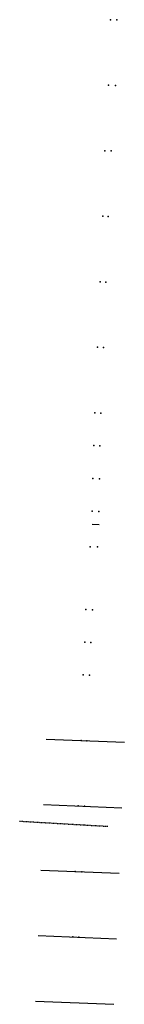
# Model space of a CAD drawing. Header units: feet. Extents: x 2287431 to 2293819, y 268796 to 272174.
# Tile 4 of 5: x 2292614 to 2292694, y 268796 to 269547. Entities that reach past the tile are written whole.
import ezdxf

# ---------------------------------------------------------------- set-up
doc = ezdxf.new("R2010")
doc.units = ezdxf.units.FT
doc.header["$MEASUREMENT"] = 0
doc.linetypes.add('OhDOT_USTN5', pattern=[0.11, 0.055, -0.055])
doc.linetypes.add('OhDOT_USTN7', pattern=[0.221, 0.11, -0.028, 0.055, -0.028])
doc.layers.add('0_Seeding', color=3, linetype='Continuous', plot=False)
for name, color, linetype in [('GE_P_Driveway_CL', 7, 'OhDOT_USTN7'), ('PV_P_Walk', 231, 'Continuous'), ('PV_X_Walk', 120, 'OhDOT_USTN5')]:
    doc.layers.add(name, color=color, linetype=linetype)

msp = doc.modelspace()

# ---------------------------------------------------------------- linework, layer by layer
at = {"layer": '0_Seeding'}
for points in [[(2292633.8, 268998.15), (2292693.75, 268995.71)], [(2292631.77, 268948.19), (2292691.72, 268945.75)], [(2292629.73, 268898.23), (2292689.69, 268895.8)], [(2292627.7, 268848.27), (2292687.66, 268845.84)], [(2292625.67, 268798.31), (2292685.63, 268795.88)]]:
    msp.add_lwpolyline(points, dxfattribs=at)
at = {"layer": 'GE_P_Driveway_CL'}
msp.add_lwpolyline([(2292613.57, 268935.52), (2292681.13, 268931.58)], dxfattribs=at)
at = {"layer": 'PV_P_Walk'}
msp.add_line((2292669.17, 269161.85), (2292674.5, 269161.63), dxfattribs=at)
at = {"layer": 'PV_X_Walk'}
for p in [(2292683.08, 269546.6), (2292687.94, 269546.4), (2292681.62, 269496.62), (2292686.98, 269496.4), (2292678.78, 269446.69), (2292683.6, 269446.49), (2292677.17, 269396.71), (2292681.36, 269396.54), (2292675.13, 269346.76), (2292679.64, 269346.57), (2292673.25, 269296.79), (2292677.67, 269296.61), (2292671.08, 269246.84), (2292675.65, 269246.65), (2292670.41, 269221.84), (2292675.03, 269221.66), (2292669.63, 269196.86), (2292674.73, 269196.65), (2292669.12, 269171.86), (2292674.15, 269171.65), (2292667.54, 269144.78), (2292673.15, 269144.58), (2292664.35, 269096.86), (2292669.23, 269096.69), (2292663.48, 269072), (2292668.14, 269071.81), (2292662.11, 269047.04), (2292667.15, 269046.83), (2292660.61, 268997.06), (2292665.02, 268996.88), (2292658.36, 268947.11), (2292663.35, 268946.91), (2292655.97, 268897.17), (2292661.26, 268896.95), (2292654.18, 268847.2), (2292658.89, 268847.01)]:
    msp.add_point(p, dxfattribs=at)

doc.saveas('drawing.dxf')
